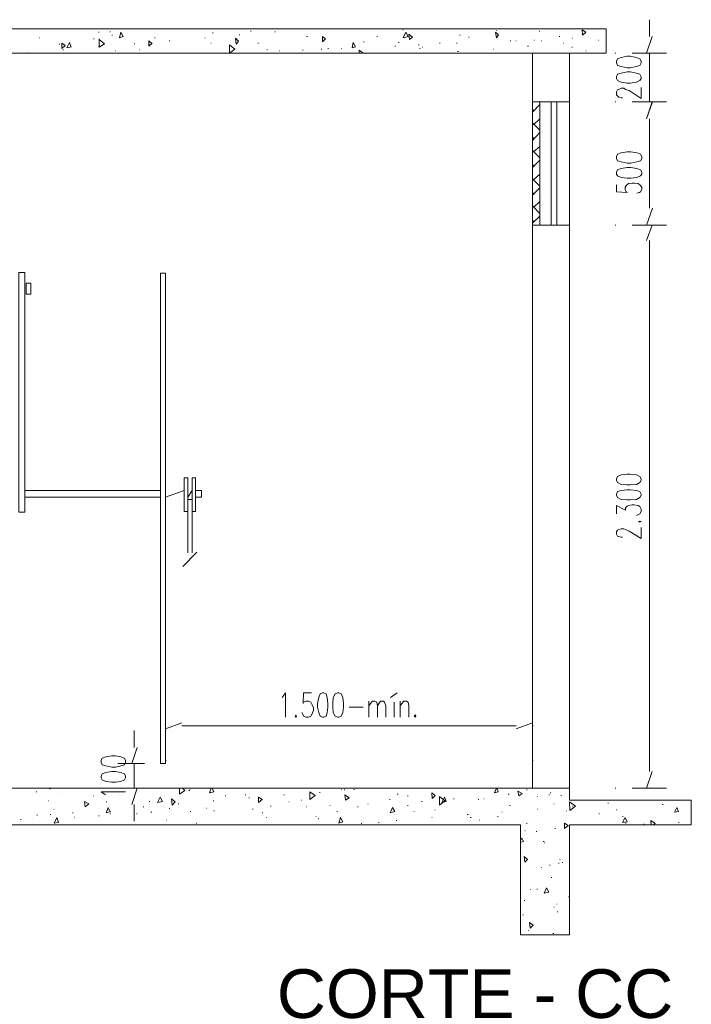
# Model space of a CAD drawing. Header units: millimetres. Extents: x 4476070 to 4476182, y -30324732 to -30324697.
# Tile 62 of 70: x 4476125.2 to 4476127.92, y -30324723.74 to -30324719.76. Entities that reach past the tile are written whole.
import ezdxf

# ---------------------------------------------------------------- set-up
doc = ezdxf.new("R2010")
doc.units = ezdxf.units.MM
doc.styles.add('PDF Arial', font='arial.ttf')

msp = doc.modelspace()

# ---------------------------------------------------------------- linework, layer by layer
at = {"color": 1, "lineweight": 13}
for points in [[(4476127.74929, -30324719.83161), (4476127.74929, -30324719.76371)], [(4476127.73725, -30324719.89961), (4476127.75932, -30324719.83161)], [(4476127.67904, -30324719.89961), (4476127.81753, -30324719.89961)], [(4476127.74929, -30324720.09601), (4476127.74929, -30324719.89961)], [(4476127.75932, -30324720.09601), (4476127.73725, -30324720.16391), (4476127.76133, -30324720.09601)], [(4476127.74929, -30324720.52531), (4476127.74929, -30324720.16391), (4476127.74929, -30324720.23181)], [(4476127.73725, -30324720.59321), (4476127.76133, -30324720.52531)], [(4476127.73725, -30324720.65631), (4476127.75932, -30324720.59321)], [(4476127.74929, -30324722.80041), (4476127.74929, -30324720.65631)], [(4476125.79347, -30324722.69131), (4476125.79347, -30324722.54821)], [(4476127.27664, -30324722.69131), (4476127.27664, -30324722.54821)], [(4476125.79347, -30324722.62821), (4476125.8587, -30324722.60401)], [(4476125.8587, -30324722.61611), (4476127.21041, -30324722.61611)], [(4476127.21041, -30324722.62821), (4476127.27664, -30324722.60401)], [(4476125.66603, -30324722.70341), (4476125.66603, -30324722.63551)], [(4476125.657, -30324722.76891), (4476125.67807, -30324722.70341)], [(4476125.70818, -30324722.76891), (4476125.6008, -30324722.76891)], [(4476125.66603, -30324722.76891), (4476125.66603, -30324722.86831)], [(4476127.73725, -30324722.86831), (4476127.75932, -30324722.80041)], [(4476125.70818, -30324722.86831), (4476125.6008, -30324722.86831)], [(4476125.657, -30324722.93381), (4476125.67807, -30324722.86831)], [(4476127.67904, -30324722.86831), (4476127.81753, -30324722.86831)], [(4476125.66603, -30324722.93381), (4476125.66603, -30324723.00171)]]:
    msp.add_lwpolyline(points, dxfattribs=at)
at = {"color": 7, "lineweight": 13}
for points in [[(4476127.57368, -30324719.80011), (4476122.82684, -30324719.80011), (4476122.82684, -30324719.89961), (4476127.57368, -30324719.89961)], [(4476125.61285, -30324719.81471), (4476125.62188, -30324719.83161), (4476125.60783, -30324719.83651)], [(4476126.07646, -30324719.83891), (4476126.0885, -30324719.85101), (4476126.07847, -30324719.86321)], [(4476126.42768, -30324719.83161), (4476126.43973, -30324719.84131), (4476126.42768, -30324719.85351)], [(4476126.76386, -30324719.81471), (4476126.77389, -30324719.83161), (4476126.75382, -30324719.83651)], [(4476126.7759, -30324719.82191), (4476126.79095, -30324719.83411), (4476126.77891, -30324719.84381)], [(4476127.12712, -30324719.81471), (4476127.13916, -30324719.82441), (4476127.13013, -30324719.83651)], [(4476127.47634, -30324719.80501), (4476127.49139, -30324719.81471), (4476127.47835, -30324719.82681)], [(4476125.37401, -30324719.85831), (4476125.38806, -30324719.86801), (4476125.37401, -30324719.88021)], [(4476126.07345, -30324719.88261), (4476126.05137, -30324719.89961), (4476126.05137, -30324719.86561)], [(4476126.55212, -30324719.85591), (4476126.56115, -30324719.87291), (4476126.5471, -30324719.87771)], [(4476127.61281, -30324720.09601), (4476127.61081, -30324720.09601)], [(4476127.27664, -30324720.59321), (4476127.42516, -30324720.59321)], [(4476127.61281, -30324720.59321), (4476127.61081, -30324720.59321)], [(4476125.20041, -30324721.75261), (4476125.22449, -30324721.75261), (4476125.22449, -30324720.78491), (4476125.20041, -30324720.78491)], [(4476125.7734, -30324722.76891), (4476125.79347, -30324722.76891), (4476125.79347, -30324720.78731), (4476125.7734, -30324720.78731)], [(4476125.22951, -30324720.82851), (4476125.24958, -30324720.82851), (4476125.24958, -30324720.87221), (4476125.22951, -30324720.87221)], [(4476125.86874, -30324721.61441), (4476125.86874, -30324721.75021), (4476125.88379, -30324721.75021), (4476125.88379, -30324721.61441)], [(4476125.90085, -30324721.61441), (4476125.90085, -30324721.75021), (4476125.9149, -30324721.75021), (4476125.9149, -30324721.61441)], [(4476125.7714, -30324722.90471), (4476125.78043, -30324722.92171), (4476125.76136, -30324722.92661)], [(4476126.16878, -30324722.90471), (4476126.18383, -30324722.91441), (4476126.16878, -30324722.92661)], [(4476126.39758, -30324722.89741), (4476126.37651, -30324722.91441), (4476126.37651, -30324722.88291)], [(4476126.518, -30324722.89501), (4476126.53506, -30324722.90711), (4476126.52001, -30324722.91691)], [(4476126.86922, -30324722.88771), (4476126.88327, -30324722.89741), (4476126.87123, -30324722.90961)], [(4476126.92241, -30324722.91931), (4476126.90033, -30324722.93631), (4476126.90033, -30324722.90231)], [(4476126.9204, -30324722.90471), (4476126.92743, -30324722.92171), (4476126.91037, -30324722.92661)], [(4476127.21744, -30324722.88051), (4476127.2345, -30324722.89021), (4476127.22045, -30324722.89991)], [(4476125.46633, -30324722.92171), (4476125.48339, -30324722.93141), (4476125.46834, -30324722.94351)], [(4476125.81756, -30324722.91201), (4476125.83261, -30324722.92411), (4476125.81957, -30324722.93631)], [(4476126.71067, -30324722.94601), (4476126.7197, -30324722.96291), (4476126.70064, -30324722.96781)], [(4476127.44924, -30324722.94111), (4476127.42717, -30324722.95811), (4476127.42516, -30324722.92411)], [(4476127.85967, -30324722.94601), (4476127.8667, -30324722.96291), (4476127.84964, -30324722.96541)], [(4476125.35394, -30324722.98721), (4476125.36097, -30324723.00661), (4476125.34391, -30324723.00901)], [(4476126.50094, -30324722.98721), (4476126.50997, -30324723.00421), (4476126.49291, -30324723.00901)], [(4476127.40509, -30324723.00901), (4476127.42014, -30324723.01871), (4476127.40509, -30324723.03081)], [(4476127.64994, -30324722.98721), (4476127.65897, -30324723.00421), (4476127.63991, -30324723.00661)], [(4476127.24252, -30324723.14481), (4476127.25657, -30324723.15701), (4476127.24453, -30324723.16671)], [(4476127.33284, -30324723.27101), (4476127.34187, -30324723.28791), (4476127.3228, -30324723.29281)], [(4476127.2636, -30324723.41161), (4476127.27865, -30324723.42141), (4476127.26661, -30324723.43351)]]:
    msp.add_lwpolyline(points, close=True, dxfattribs=at)
for points in [[(4476125.31982, -30324719.80011), (4476125.32183, -30324719.80011)], [(4476126.05639, -30324719.80011), (4476126.0594, -30324719.80011)], [(4476126.37651, -30324719.80011), (4476126.37851, -30324719.80011)], [(4476127.36696, -30324719.80011), (4476127.36896, -30324719.80011)], [(4476125.2837, -30324719.83651), (4476125.28571, -30324719.83651)], [(4476125.50246, -30324719.84131), (4476125.50547, -30324719.84131)], [(4476125.52253, -30324719.81471), (4476125.52454, -30324719.81471)], [(4476125.52454, -30324719.84381), (4476125.54661, -30324719.86071), (4476125.52454, -30324719.87531), (4476125.52454, -30324719.84131)], [(4476125.56869, -30324719.81221), (4476125.5707, -30324719.81221)], [(4476125.57572, -30324719.82681), (4476125.57873, -30324719.82681)], [(4476125.74932, -30324719.83651), (4476125.75133, -30324719.83651)], [(4476125.95203, -30324719.83651), (4476125.95403, -30324719.83651)], [(4476125.98314, -30324719.81711), (4476125.98615, -30324719.81711)], [(4476126.09051, -30324719.82441), (4476126.09352, -30324719.82441)], [(4476126.13667, -30324719.80981), (4476126.13968, -30324719.80981)], [(4476126.23501, -30324719.81221), (4476126.23702, -30324719.81221)], [(4476126.36346, -30324719.83161), (4476126.36647, -30324719.83161)], [(4476126.64645, -30324719.83161), (4476126.64946, -30324719.83161)], [(4476126.75181, -30324719.80501), (4476126.75382, -30324719.80501)], [(4476126.98061, -30324719.82681), (4476126.98362, -30324719.82681)], [(4476127.01774, -30324719.83411), (4476127.01975, -30324719.83411)], [(4476127.13013, -30324719.80741), (4476127.13214, -30324719.80741)], [(4476127.30273, -30324719.80981), (4476127.30574, -30324719.80981)], [(4476127.38402, -30324719.83161), (4476127.38602, -30324719.83161)], [(4476127.4372, -30324719.83891), (4476127.43921, -30324719.83891)], [(4476125.36398, -30324719.86321), (4476125.36599, -30324719.86321)], [(4476125.41215, -30324719.87291), (4476125.39509, -30324719.87771), (4476125.40512, -30324719.85591), (4476125.41215, -30324719.87531)], [(4476125.52253, -30324719.87291), (4476125.52454, -30324719.87291)], [(4476125.66603, -30324719.86071), (4476125.66904, -30324719.86071)], [(4476125.73929, -30324719.85831), (4476125.72524, -30324719.87041), (4476125.72524, -30324719.84861), (4476125.73929, -30324719.86071)], [(4476125.80752, -30324719.84861), (4476125.81053, -30324719.84861)], [(4476125.97611, -30324719.85831), (4476125.97812, -30324719.85831)], [(4476126.16678, -30324719.85831), (4476126.16878, -30324719.85831)], [(4476126.42267, -30324719.88261), (4476126.42467, -30324719.88261)], [(4476126.44976, -30324719.88021), (4476126.45177, -30324719.88021)], [(4476126.50295, -30324719.88021), (4476126.50495, -30324719.88021)], [(4476126.59326, -30324719.85351), (4476126.59527, -30324719.85351)], [(4476126.7197, -30324719.87041), (4476126.72271, -30324719.87041)], [(4476126.73475, -30324719.85591), (4476126.73676, -30324719.85591)], [(4476126.81503, -30324719.86561), (4476126.81804, -30324719.86561)], [(4476126.82005, -30324719.88021), (4476126.82206, -30324719.88021)], [(4476126.83009, -30324719.87531), (4476126.83209, -30324719.87531)], [(4476126.90033, -30324719.85831), (4476126.90334, -30324719.85831)], [(4476126.96857, -30324719.85831), (4476126.97158, -30324719.85831)], [(4476127.11809, -30324719.88261), (4476127.1201, -30324719.88261)], [(4476127.18633, -30324719.84861), (4476127.18833, -30324719.84861)], [(4476127.2084, -30324719.84861), (4476127.21041, -30324719.84861)], [(4476127.25657, -30324719.87041), (4476127.25958, -30324719.87041)], [(4476127.28367, -30324719.84621), (4476127.28567, -30324719.84621)], [(4476127.31076, -30324719.84861), (4476127.31277, -30324719.84861)], [(4476127.40108, -30324719.85831), (4476127.40308, -30324719.85831)], [(4476127.43519, -30324719.87531), (4476127.4372, -30324719.87531)], [(4476127.54257, -30324719.84621), (4476127.54458, -30324719.84621)], [(4476127.42516, -30324719.89961), (4476127.42516, -30324720.09601), (4476127.42516, -30324720.59321), (4476127.42516, -30324722.91691), (4476127.91788, -30324722.91691), (4476127.91788, -30324723.01631), (4476127.42516, -30324723.01631), (4476127.42516, -30324723.46021), (4476127.22747, -30324723.46021), (4476127.22747, -30324723.01631), (4476123.17325, -30324723.01631), (4476123.17325, -30324723.46021), (4476122.97566, -30324723.46021), (4476122.97566, -30324723.01631), (4476122.48043, -30324723.01631), (4476122.48043, -30324722.91691), (4476122.97566, -30324722.91691), (4476122.97566, -30324722.86831), (4476122.97807, -30324722.86831)], [(4476127.42516, -30324722.86831), (4476122.97566, -30324722.86831), (4476122.97566, -30324719.89961)], [(4476125.23954, -30324719.89711), (4476125.24155, -30324719.89711)], [(4476125.37803, -30324719.88501), (4476125.38104, -30324719.88501)], [(4476125.59077, -30324719.88991), (4476125.59278, -30324719.88991)], [(4476125.6861, -30324719.88501), (4476125.68811, -30324719.88501)], [(4476126.2029, -30324719.88501), (4476126.20491, -30324719.88501)], [(4476126.25207, -30324719.88991), (4476126.25408, -30324719.88991)], [(4476126.34239, -30324719.89961), (4476126.34439, -30324719.89711), (4476126.34439, -30324719.89961)], [(4476126.3464, -30324719.88741), (4476126.34941, -30324719.88741)], [(4476126.5762, -30324719.89961), (4476126.5762, -30324719.88741), (4476126.59125, -30324719.89961)], [(4476126.97359, -30324719.89231), (4476126.9766, -30324719.89231)], [(4476127.27664, -30324722.86831), (4476127.27664, -30324720.59321), (4476127.27664, -30324720.09601), (4476127.27664, -30324719.89961)], [(4476127.49139, -30324719.88991), (4476127.4934, -30324719.88991)], [(4476127.49139, -30324719.89961), (4476127.4934, -30324719.89711), (4476127.4934, -30324719.89961)], [(4476127.61081, -30324719.89961), (4476127.61281, -30324719.89961)], [(4476127.74929, -30324719.89961), (4476127.7523, -30324719.89961)], [(4476127.27664, -30324720.09601), (4476127.42516, -30324720.09601)], [(4476127.30574, -30324720.10571), (4476127.27664, -30324720.13731)], [(4476127.30574, -30324720.09841), (4476127.30273, -30324720.09601)], [(4476127.30574, -30324720.59321), (4476127.30574, -30324720.09601)], [(4476127.3519, -30324720.59321), (4476127.3519, -30324720.09601)], [(4476127.37398, -30324720.59321), (4476127.37398, -30324720.09601)], [(4476127.74929, -30324720.09601), (4476127.7523, -30324720.09601)], [(4476127.28066, -30324720.13001), (4476127.27664, -30324720.12511)], [(4476127.30574, -30324720.21001), (4476127.27664, -30324720.18091)], [(4476127.30574, -30324720.16391), (4476127.28066, -30324720.18821)], [(4476127.30574, -30324720.21971), (4476127.27664, -30324720.25121)], [(4476127.28066, -30324720.24401), (4476127.27664, -30324720.23671)], [(4476127.30574, -30324720.27551), (4476127.28066, -30324720.29731)], [(4476127.30574, -30324720.32161), (4476127.27664, -30324720.29251)], [(4476127.30574, -30324720.33131), (4476127.27664, -30324720.36041)], [(4476127.28066, -30324720.35551), (4476127.27664, -30324720.34831)], [(4476127.30574, -30324720.38711), (4476127.28066, -30324720.41131)], [(4476127.30574, -30324720.43561), (4476127.27664, -30324720.40651)], [(4476127.30574, -30324720.44291), (4476127.27664, -30324720.47201)], [(4476127.28066, -30324720.46711), (4476127.27664, -30324720.45981)], [(4476127.30574, -30324720.54721), (4476127.27664, -30324720.51561)], [(4476127.30574, -30324720.49861), (4476127.28066, -30324720.52291)], [(4476127.30574, -30324720.55691), (4476127.27664, -30324720.58601)], [(4476127.28066, -30324720.57871), (4476127.27664, -30324720.57381)], [(4476127.74929, -30324720.59321), (4476127.7523, -30324720.59321)], [(4476125.22449, -30324721.66531), (4476125.7734, -30324721.66531)], [(4476125.79347, -30324721.69201), (4476125.86874, -30324721.66531)], [(4476125.88379, -30324721.69201), (4476125.90085, -30324721.66531)], [(4476125.9149, -30324721.69201), (4476125.93898, -30324721.69201), (4476125.93898, -30324721.66531), (4476125.9149, -30324721.66531)], [(4476125.22449, -30324721.69201), (4476125.7734, -30324721.69201)], [(4476125.88379, -30324721.91761), (4476125.88379, -30324721.70171), (4476125.90085, -30324721.70171), (4476125.90085, -30324721.91761)], [(4476125.86372, -30324721.97331), (4476125.91992, -30324721.91511)], [(4476127.27664, -30324722.61611), (4476127.27865, -30324722.61611)], [(4476125.7734, -30324722.76891), (4476125.77642, -30324722.76891)], [(4476125.79347, -30324722.75681), (4476125.79548, -30324722.75681)], [(4476127.27664, -30324722.75681), (4476127.27865, -30324722.75681)], [(4476125.27065, -30324722.88291), (4476125.27366, -30324722.88291)], [(4476125.32986, -30324722.86831), (4476125.32685, -30324722.87081), (4476125.32484, -30324722.86831)], [(4476125.37401, -30324722.88531), (4476125.37401, -30324722.88531)], [(4476125.44426, -30324722.86831), (4476125.44626, -30324722.86831)], [(4476125.50045, -30324722.89991), (4476125.50246, -30324722.89991)], [(4476125.60783, -30324722.89501), (4476125.60783, -30324722.89501)], [(4476125.66603, -30324722.86831), (4476125.66904, -30324722.86831)], [(4476125.7734, -30324722.86831), (4476125.77642, -30324722.86831)], [(4476125.86171, -30324722.86831), (4476125.87074, -30324722.87801), (4476125.84967, -30324722.89261), (4476125.84967, -30324722.86831)], [(4476125.8878, -30324722.87801), (4476125.89081, -30324722.87801)], [(4476125.89081, -30324722.87321), (4476125.89282, -30324722.87321)], [(4476125.98113, -30324722.86831), (4476125.98815, -30324722.88291), (4476125.97109, -30324722.88771), (4476125.97812, -30324722.86831)], [(4476126.03431, -30324722.89991), (4476126.03732, -30324722.89991)], [(4476126.1156, -30324722.89501), (4476126.1176, -30324722.89501)], [(4476126.27114, -30324722.89501), (4476126.27415, -30324722.89501)], [(4476126.41564, -30324722.88531), (4476126.41765, -30324722.88531)], [(4476126.50295, -30324722.87321), (4476126.50495, -30324722.87321)], [(4476126.51499, -30324722.87561), (4476126.518, -30324722.87561)], [(4476126.55412, -30324722.87321), (4476126.55714, -30324722.87321)], [(4476126.72974, -30324722.89261), (4476126.73275, -30324722.89261)], [(4476126.77088, -30324722.89991), (4476126.77389, -30324722.89991)], [(4476127.13214, -30324722.86831), (4476127.13716, -30324722.88291), (4476127.1221, -30324722.88771), (4476127.13013, -30324722.86831)], [(4476127.1783, -30324722.89261), (4476127.18131, -30324722.89261)], [(4476127.25155, -30324722.87561), (4476127.25457, -30324722.87561)], [(4476127.29571, -30324722.90231), (4476127.29772, -30324722.90231)], [(4476127.34187, -30324722.89501), (4476127.34488, -30324722.89501)], [(4476127.34689, -30324722.88771), (4476127.3499, -30324722.88771)], [(4476127.39104, -30324722.89741), (4476127.39305, -30324722.89741)], [(4476127.61081, -30324722.86831), (4476127.61281, -30324722.86831)], [(4476125.31982, -30324722.91931), (4476125.32183, -30324722.91931)], [(4476125.55364, -30324722.92411), (4476125.55665, -30324722.92411)], [(4476125.5707, -30324722.96291), (4476125.55364, -30324722.96781), (4476125.56167, -30324722.94601), (4476125.5707, -30324722.96541)], [(4476125.70316, -30324722.94351), (4476125.70517, -30324722.94351)], [(4476125.72724, -30324722.92171), (4476125.72925, -30324722.92171)], [(4476125.84465, -30324722.93141), (4476125.84666, -30324722.93141)], [(4476125.98615, -30324722.91931), (4476125.98815, -30324722.91931)], [(4476126.12965, -30324722.90711), (4476126.13266, -30324722.90711)], [(4476126.21795, -30324722.94111), (4476126.21996, -30324722.94111)], [(4476126.29121, -30324722.92411), (4476126.29322, -30324722.92411)], [(4476126.34239, -30324722.91691), (4476126.34439, -30324722.91691)], [(4476126.36145, -30324722.94351), (4476126.36346, -30324722.94351)], [(4476126.45679, -30324722.93871), (4476126.45879, -30324722.93871)], [(4476126.56918, -30324722.94351), (4476126.57118, -30324722.94351)], [(4476126.61032, -30324722.93141), (4476126.61233, -30324722.93141)], [(4476126.69762, -30324722.91441), (4476126.70064, -30324722.91441)], [(4476126.77088, -30324722.93871), (4476126.77389, -30324722.93871)], [(4476126.82708, -30324722.92171), (4476126.83009, -30324722.92171)], [(4476126.92542, -30324722.91691), (4476126.92743, -30324722.91691)], [(4476126.95653, -30324722.91201), (4476126.95954, -30324722.91201)], [(4476127.05688, -30324722.91441), (4476127.05888, -30324722.91441)], [(4476127.07895, -30324722.91201), (4476127.08096, -30324722.91201)], [(4476127.18332, -30324722.93871), (4476127.18633, -30324722.93871)], [(4476127.36194, -30324722.93141), (4476127.36395, -30324722.93141)], [(4476127.4372, -30324722.94111), (4476127.43921, -30324722.94111)], [(4476127.5807, -30324722.92901), (4476127.58371, -30324722.92901)], [(4476127.72019, -30324722.91691), (4476127.72219, -30324722.91691)], [(4476127.80047, -30324722.93381), (4476127.80348, -30324722.93381)], [(4476125.27366, -30324722.97751), (4476125.27567, -30324722.97751)], [(4476125.32685, -30324722.97511), (4476125.32986, -30324722.97511)], [(4476125.3419, -30324722.95321), (4476125.34391, -30324722.95321)], [(4476125.41716, -30324722.96781), (4476125.42017, -30324722.96781)], [(4476125.42519, -30324722.98481), (4476125.4272, -30324722.98481)], [(4476125.52253, -30324722.97991), (4476125.52454, -30324722.97991)], [(4476125.55866, -30324722.95571), (4476125.56167, -30324722.95571)], [(4476125.56869, -30324722.97261), (4476125.5707, -30324722.97261)], [(4476125.67607, -30324722.97261), (4476125.67807, -30324722.97261)], [(4476125.73427, -30324722.96541), (4476125.73728, -30324722.96541)], [(4476125.80752, -30324722.95081), (4476125.81053, -30324722.95081)], [(4476125.89282, -30324722.96291), (4476125.89583, -30324722.96291)], [(4476125.95704, -30324722.94841), (4476125.95905, -30324722.94841)], [(4476125.98815, -30324722.96051), (4476125.99116, -30324722.96051)], [(4476126.1447, -30324722.95321), (4476126.14671, -30324722.95321)], [(4476126.18383, -30324722.96781), (4476126.18584, -30324722.96781)], [(4476126.40059, -30324722.98231), (4476126.4026, -30324722.98231)], [(4476126.48589, -30324722.96291), (4476126.48789, -30324722.96291)], [(4476126.79597, -30324722.96291), (4476126.79797, -30324722.96291)], [(4476126.88126, -30324722.95571), (4476126.88327, -30324722.95571)], [(4476127.01272, -30324722.97511), (4476127.01573, -30324722.97511)], [(4476127.13515, -30324722.98231), (4476127.13716, -30324722.98231)], [(4476127.15221, -30324722.96541), (4476127.15422, -30324722.96541)], [(4476127.29571, -30324722.95321), (4476127.29772, -30324722.95321)], [(4476127.41312, -30324722.96051), (4476127.41512, -30324722.96051)], [(4476127.54458, -30324722.97261), (4476127.54658, -30324722.97261)], [(4476127.61582, -30324722.95571), (4476127.61783, -30324722.95571)], [(4476127.63991, -30324722.98231), (4476127.64192, -30324722.98231)], [(4476125.20743, -30324722.99451), (4476125.21044, -30324722.99451)], [(4476125.2566, -30324722.99201), (4476125.2566, -30324722.99201)], [(4476125.79548, -30324722.99691), (4476125.79749, -30324722.99691)], [(4476125.91791, -30324723.00901), (4476125.91992, -30324723.00901)], [(4476125.91791, -30324723.01141), (4476125.91992, -30324723.01141)], [(4476126.20089, -30324722.98721), (4476126.2029, -30324722.98721)], [(4476126.41062, -30324722.99201), (4476126.41263, -30324722.99201)], [(4476126.58323, -30324723.01141), (4476126.58624, -30324723.01141)], [(4476126.65447, -30324723.00661), (4476126.65648, -30324723.00661)], [(4476126.72472, -30324722.99931), (4476126.72773, -30324722.99931)], [(4476126.86922, -30324722.98721), (4476126.87123, -30324722.98721)], [(4476127.02476, -30324722.98721), (4476127.02778, -30324722.98721)], [(4476127.06189, -30324722.99691), (4476127.0639, -30324722.99691)], [(4476127.25155, -30324723.01141), (4476127.25457, -30324723.01141)], [(4476127.65195, -30324723.00901), (4476127.65396, -30324723.00901)], [(4476127.72521, -30324723.01391), (4476127.72721, -30324723.01391)], [(4476127.75631, -30324723.01631), (4476127.75431, -30324722.99931), (4476127.77137, -30324723.01141), (4476127.76434, -30324723.01631)], [(4476127.8667, -30324723.00661), (4476127.86871, -30324723.00661)], [(4476127.91286, -30324723.01631), (4476127.91587, -30324723.01631)], [(4476127.24453, -30324723.04051), (4476127.24654, -30324723.04051)], [(4476127.29069, -30324723.04301), (4476127.2937, -30324723.04301)], [(4476127.36696, -30324723.03081), (4476127.36896, -30324723.03081)], [(4476127.22747, -30324723.07691), (4476127.23249, -30324723.06971), (4476127.23951, -30324723.08421), (4476127.22747, -30324723.08661)], [(4476127.31979, -30324723.08421), (4476127.3228, -30324723.08421)], [(4476127.3228, -30324723.08911), (4476127.32481, -30324723.08911)], [(4476127.34488, -30324723.17881), (4476127.34689, -30324723.17881)], [(4476127.38101, -30324723.17151), (4476127.38402, -30324723.17151)], [(4476127.38602, -30324723.15701), (4476127.38803, -30324723.15701)], [(4476127.39606, -30324723.16911), (4476127.39807, -30324723.16911)], [(4476127.22747, -30324723.20551), (4476127.22948, -30324723.20551)], [(4476127.31076, -30324723.18851), (4476127.31277, -30324723.18851)], [(4476127.3519, -30324723.22971), (4476127.35391, -30324723.22971)], [(4476127.26661, -30324723.27821), (4476127.26861, -30324723.27821)], [(4476127.2937, -30324723.27581), (4476127.29571, -30324723.27581)], [(4476127.24252, -30324723.32191), (4476127.24453, -30324723.32191)], [(4476127.37398, -30324723.33651), (4476127.37599, -30324723.33651)], [(4476127.42215, -30324723.30741), (4476127.42516, -30324723.30741)], [(4476127.23751, -30324723.38011), (4476127.23951, -30324723.38011)], [(4476127.36194, -30324723.34861), (4476127.36395, -30324723.34861)], [(4476127.37599, -30324723.36801), (4476127.379, -30324723.36801)], [(4476127.25958, -30324723.44321), (4476127.26159, -30324723.44321)], [(4476127.35893, -30324723.45531), (4476127.36194, -30324723.45531)]]:
    msp.add_lwpolyline(points, dxfattribs=at)
at = {"color": 5, "lineweight": 13}
for points in [[(4476127.61582, -30324719.93111), (4476127.61984, -30324719.92141), (4476127.63489, -30324719.91651), (4476127.65897, -30324719.91171), (4476127.67102, -30324719.91171), (4476127.6961, -30324719.91651), (4476127.71015, -30324719.92141), (4476127.71517, -30324719.93111), (4476127.71517, -30324719.93841), (4476127.71015, -30324719.94811), (4476127.6961, -30324719.95291), (4476127.67102, -30324719.95781), (4476127.65897, -30324719.95781), (4476127.63489, -30324719.95291), (4476127.61984, -30324719.94811), (4476127.61582, -30324719.93841)], [(4476127.61582, -30324719.99411), (4476127.61984, -30324719.98441), (4476127.63489, -30324719.97961), (4476127.65897, -30324719.97471), (4476127.67102, -30324719.97471), (4476127.6961, -30324719.97961), (4476127.71015, -30324719.98441), (4476127.71517, -30324719.99411), (4476127.71517, -30324720.00141), (4476127.71015, -30324720.00871), (4476127.6961, -30324720.01601), (4476127.67102, -30324720.02081), (4476127.65897, -30324720.02081), (4476127.63489, -30324720.01601), (4476127.61984, -30324720.00871), (4476127.61582, -30324720.00141)], [(4476127.61582, -30324720.31671), (4476127.61984, -30324720.30701), (4476127.63489, -30324720.30221), (4476127.65897, -30324720.29731), (4476127.67403, -30324720.29731), (4476127.69811, -30324720.30221), (4476127.71316, -30324720.30701), (4476127.71818, -30324720.31671), (4476127.71818, -30324720.32401), (4476127.71316, -30324720.33371), (4476127.69811, -30324720.33861), (4476127.67403, -30324720.34341), (4476127.65897, -30324720.34341), (4476127.63489, -30324720.33861), (4476127.61984, -30324720.33371), (4476127.61582, -30324720.32401)], [(4476127.61582, -30324720.37981), (4476127.61984, -30324720.37011), (4476127.63489, -30324720.36521), (4476127.65897, -30324720.36041), (4476127.67403, -30324720.36041), (4476127.69811, -30324720.36521), (4476127.71316, -30324720.37011), (4476127.71818, -30324720.37981), (4476127.71818, -30324720.38711), (4476127.71316, -30324720.39441), (4476127.69811, -30324720.40161), (4476127.67403, -30324720.40411), (4476127.65897, -30324720.40411), (4476127.63489, -30324720.40161), (4476127.61984, -30324720.39441), (4476127.61582, -30324720.38711)], [(4476127.61582, -30324721.61921), (4476127.61984, -30324721.60951), (4476127.63489, -30324721.60221), (4476127.65897, -30324721.59981), (4476127.67102, -30324721.59981), (4476127.6961, -30324721.60221), (4476127.71015, -30324721.60951), (4476127.71517, -30324721.61921), (4476127.71517, -30324721.62411), (4476127.71015, -30324721.63381), (4476127.6961, -30324721.64101), (4476127.67102, -30324721.64351), (4476127.65897, -30324721.64351), (4476127.63489, -30324721.64101), (4476127.61984, -30324721.63381), (4476127.61582, -30324721.62411)], [(4476127.61582, -30324721.67991), (4476127.61984, -30324721.67021), (4476127.63489, -30324721.66531), (4476127.65897, -30324721.66291), (4476127.67102, -30324721.66291), (4476127.6961, -30324721.66531), (4476127.71015, -30324721.67021), (4476127.71517, -30324721.67991), (4476127.71517, -30324721.68471), (4476127.71015, -30324721.69441), (4476127.6961, -30324721.70171), (4476127.67102, -30324721.70411), (4476127.65897, -30324721.70411), (4476127.63489, -30324721.70171), (4476127.61984, -30324721.69441), (4476127.61582, -30324721.68471)], [(4476127.71015, -30324721.78901), (4476127.71517, -30324721.79141), (4476127.71015, -30324721.79391), (4476127.70514, -30324721.79141)], [(4476126.4327, -30324722.48271), (4476126.44173, -30324722.48751), (4476126.44675, -30324722.50211), (4476126.44976, -30324722.52631), (4476126.44976, -30324722.54091), (4476126.44675, -30324722.56271), (4476126.44173, -30324722.57731), (4476126.4327, -30324722.58211), (4476126.42768, -30324722.58211), (4476126.41765, -30324722.57731), (4476126.41263, -30324722.56271), (4476126.40761, -30324722.54091), (4476126.40761, -30324722.52631), (4476126.41263, -30324722.50211), (4476126.41765, -30324722.48751), (4476126.42768, -30324722.48271)], [(4476126.49291, -30324722.48271), (4476126.50295, -30324722.48751), (4476126.50997, -30324722.50211), (4476126.51298, -30324722.52631), (4476126.51298, -30324722.54091), (4476126.50997, -30324722.56271), (4476126.50295, -30324722.57731), (4476126.49291, -30324722.58211), (4476126.48789, -30324722.58211), (4476126.47886, -30324722.57731), (4476126.47083, -30324722.56271), (4476126.46883, -30324722.54091), (4476126.46883, -30324722.52631), (4476126.47083, -30324722.50211), (4476126.47886, -30324722.48751), (4476126.48789, -30324722.48271)], [(4476126.32232, -30324722.57731), (4476126.32031, -30324722.58211), (4476126.3173, -30324722.57731), (4476126.32031, -30324722.57241)], [(4476126.805, -30324722.57731), (4476126.80299, -30324722.58211), (4476126.79797, -30324722.57731), (4476126.80299, -30324722.57241)], [(4476125.53257, -30324722.75681), (4476125.53658, -30324722.74711), (4476125.55163, -30324722.74221), (4476125.57572, -30324722.73741), (4476125.59077, -30324722.73741), (4476125.61285, -30324722.74221), (4476125.62689, -30324722.74711), (4476125.63191, -30324722.75681), (4476125.63191, -30324722.76401), (4476125.62689, -30324722.77371), (4476125.61285, -30324722.77861), (4476125.59077, -30324722.78341), (4476125.57572, -30324722.78341), (4476125.55163, -30324722.77861), (4476125.53658, -30324722.77371), (4476125.53257, -30324722.76401)], [(4476125.53257, -30324722.81981), (4476125.53658, -30324722.81011), (4476125.55163, -30324722.80531), (4476125.57572, -30324722.80041), (4476125.59077, -30324722.80041), (4476125.61285, -30324722.80531), (4476125.62689, -30324722.81011), (4476125.63191, -30324722.81981), (4476125.63191, -30324722.82711), (4476125.62689, -30324722.83441), (4476125.61285, -30324722.84171), (4476125.59077, -30324722.84411), (4476125.57572, -30324722.84411), (4476125.55163, -30324722.84171), (4476125.53658, -30324722.83441), (4476125.53257, -30324722.82711)]]:
    msp.add_lwpolyline(points, close=True, dxfattribs=at)
for points in [[(4476127.71517, -30324720.03781), (4476127.71517, -30324720.08151), (4476127.667, -30324720.04991), (4476127.65195, -30324720.04511), (4476127.64493, -30324720.04021), (4476127.63489, -30324720.04021), (4476127.62486, -30324720.04511), (4476127.61984, -30324720.04751), (4476127.61582, -30324720.05481), (4476127.61582, -30324720.06691), (4476127.61984, -30324720.07181), (4476127.62486, -30324720.07661), (4476127.63489, -30324720.07901), (4476127.63991, -30324720.07901)], [(4476127.69811, -30324720.46471), (4476127.70815, -30324720.46231), (4476127.71316, -30324720.45981), (4476127.71818, -30324720.45011), (4476127.71818, -30324720.44041), (4476127.71316, -30324720.43321), (4476127.70313, -30324720.42591), (4476127.68808, -30324720.42351), (4476127.67904, -30324720.42351), (4476127.66399, -30324720.42591), (4476127.65396, -30324720.43321), (4476127.64994, -30324720.44041), (4476127.64994, -30324720.45011), (4476127.65396, -30324720.45981), (4476127.65897, -30324720.46231), (4476127.61582, -30324720.45981), (4476127.61582, -30324720.43071)], [(4476127.6961, -30324721.76721), (4476127.70514, -30324721.76231), (4476127.71015, -30324721.75991), (4476127.71517, -30324721.75021), (4476127.71517, -30324721.74051), (4476127.71015, -30324721.73081), (4476127.70313, -30324721.72591), (4476127.68607, -30324721.72351), (4476127.67904, -30324721.72351), (4476127.66399, -30324721.72591), (4476127.65897, -30324721.72841), (4476127.65195, -30324721.73561), (4476127.65195, -30324721.74531), (4476127.61582, -30324721.72591), (4476127.61582, -30324721.75991)], [(4476127.71517, -30324721.81571), (4476127.71517, -30324721.85931), (4476127.667, -30324721.83021), (4476127.65195, -30324721.82301), (4476127.64493, -30324721.82051), (4476127.63489, -30324721.82051), (4476127.62486, -30324721.82301), (4476127.61984, -30324721.82541), (4476127.61582, -30324721.83271), (4476127.61582, -30324721.84241), (4476127.61984, -30324721.84961), (4476127.62486, -30324721.85211), (4476127.63489, -30324721.85451), (4476127.63991, -30324721.85451)], [(4476126.27816, -30324722.58211), (4476126.27816, -30324722.48271), (4476126.26913, -30324722.49721), (4476126.26411, -30324722.50211)], [(4476126.34439, -30324722.56271), (4476126.34941, -30324722.57241), (4476126.35142, -30324722.57731), (4476126.36145, -30324722.58211), (4476126.37149, -30324722.58211), (4476126.38052, -30324722.57731), (4476126.38554, -30324722.56761), (4476126.39056, -30324722.55301), (4476126.39056, -30324722.54331), (4476126.38554, -30324722.53121), (4476126.38052, -30324722.52151), (4476126.37149, -30324722.51661), (4476126.36145, -30324722.51661), (4476126.35142, -30324722.52151), (4476126.34941, -30324722.52631), (4476126.35142, -30324722.48271), (4476126.38353, -30324722.48271)], [(4476126.72974, -30324722.48271), (4476126.70264, -30324722.50211)], [(4476126.59125, -30324722.54091), (4476126.53506, -30324722.54091)], [(4476126.68358, -30324722.58211), (4476126.68358, -30324722.53611), (4476126.67856, -30324722.52151), (4476126.67354, -30324722.51661), (4476126.66351, -30324722.51661), (4476126.65949, -30324722.52151), (4476126.64946, -30324722.53611), (4476126.64645, -30324722.52151), (4476126.63942, -30324722.51661), (4476126.62939, -30324722.51661), (4476126.62537, -30324722.52151), (4476126.61534, -30324722.53611)], [(4476126.61534, -30324722.58211), (4476126.61534, -30324722.51661)], [(4476126.64946, -30324722.58211), (4476126.64946, -30324722.53611)], [(4476126.71769, -30324722.58211), (4476126.71769, -30324722.52151)], [(4476126.7759, -30324722.58211), (4476126.7759, -30324722.53611), (4476126.77389, -30324722.52151), (4476126.76687, -30324722.51661), (4476126.75683, -30324722.51661), (4476126.75181, -30324722.52151), (4476126.74178, -30324722.53611)], [(4476126.74178, -30324722.58211), (4476126.74178, -30324722.51661)], [(4476125.63191, -30324722.88291), (4476125.53257, -30324722.88291), (4476125.54661, -30324722.89261), (4476125.55163, -30324722.89501)]]:
    msp.add_lwpolyline(points, dxfattribs=at)
at = {"color": 1, "lineweight": 13}
for points in [[(4476127.81753, -30324720.09601), (4476127.67904, -30324720.09601)], [(4476127.81753, -30324720.59321), (4476127.67904, -30324720.59321)]]:
    msp.add_lwpolyline(points, close=True, dxfattribs=at)

# ---------------------------------------------------------------- texts
at = {"color": 7, "insert": (4476126.24304, -30324723.79941), "char_height": 0.196629, "attachment_point": 7, "style": 'PDF Arial'}
msp.add_mtext('CORTE - CC', dxfattribs=at)

doc.saveas('drawing.dxf')
